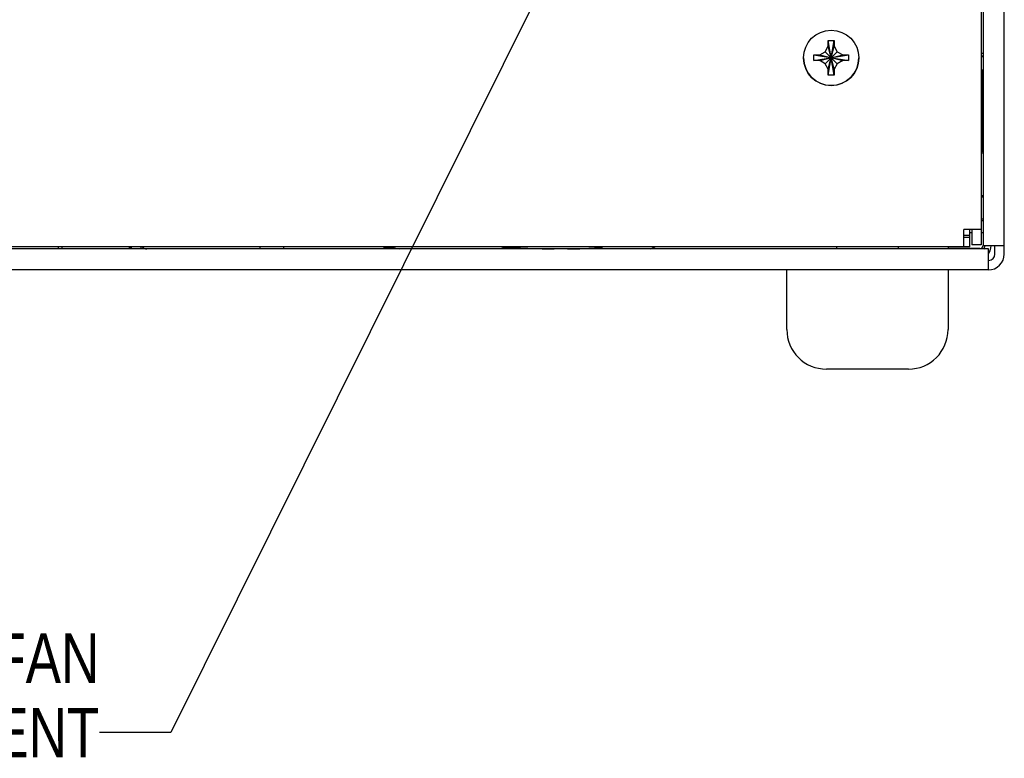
# Model space of a CAD drawing. Header units: inches. Extents: x 0 to 34, y 0 to 22.
# Tile 160 of 164: x 28.5 to 31, y 8.5 to 10.3. Entities that reach past the tile are written whole.
import ezdxf

# ---------------------------------------------------------------- set-up
doc = ezdxf.new("R2010")
doc.units = ezdxf.units.IN
doc.header["$LTSCALE"] = 1.87
doc.header["$MEASUREMENT"] = 0
doc.layers.get('0').update_dxf_attribs({"linetype": 'CONTINUOUS'})
doc.layers.add('3_ALL_AXES', color=7, linetype='CONTINUOUS')
doc.layers.add('DETAIL', color=7, linetype='CONTINUOUS')
doc.styles.get("Standard").update_dxf_attribs({"font": 'txt', "width": 0.8})
doc.dimstyles.get("Standard").update_dxf_attribs({"dimtxt": 0.125, "dimasz": 0.18, "dimexe": 0.18, "dimexo": 0.0625, "dimgap": 0.09, "dimtad": 0, "dimtih": 1, "dimtoh": 1, "dimdec": 3, "dimzin": 4, "dimdsep": 46, "dimtxsty": 'STANDARD', "dimblk": '_FILLED', "dimblk1": '_FILLED', "dimblk2": '_FILLED', "dimcen": 0.09, "dimadec": 0, "dimazin": 0, "dimtol": 1, "dimtp": 0.01, "dimtm": 0.01, "dimtfac": 1, "dimtdec": 3, "dimtofl": 0, "dimtmove": 0, "dimatfit": 3, "dimldrblk": '_FILLED', "dimfxl": 1, "dimtolj": 1, "dimtzin": 4, "dimarcsym": 0})

# ---------------------------------------------------------------- blocks, each defined once
blk = doc.blocks.new('_FILLED')
at = {"color": 0, "linetype": 'BYBLOCK'}
blk.add_solid([(0, 0), (-1, 0.174), (-1, -0.174)], dxfattribs=at)

msp = doc.modelspace()

# ---------------------------------------------------------------- linework, layer by layer
at = {"color": 3, "linetype": 'CONTINUOUS'}
for p, q in [((30.9581, 9.7545), (30.9581, 13.159)), ((30.9051, 11.4495), (30.9051, 9.775)), ((30.8761, 9.8165), (30.8761, 9.7775)), ((30.8711, 9.8015), (30.8561, 9.8015)), ((30.8711, 9.7965), (30.8561, 9.7965)), ((30.8711, 9.7965), (30.8711, 9.8015)), ((30.9181, 9.7675), (25.9381, 9.7675)), ((28.7549, 9.7675), (28.7549, 9.7725)), ((28.7572, 9.7675), (28.7572, 9.7725)), ((30.9581, 9.775), (30.9051, 9.775)), ((30.9181, 9.7145), (30.9181, 9.7675)), ((30.9181, 9.7145), (25.9381, 9.7145))]:
    msp.add_line(p, q, dxfattribs=at)
at = {"color": 7, "linetype": 'CONTINUOUS'}
for p, q in [((30.9001, 13.136), (30.9001, 9.7775)), ((30.5064, 10.2647), (30.5143, 10.2785)), ((30.5143, 10.293), (30.5288, 10.293)), ((30.5288, 10.206), (30.5143, 10.293)), ((30.5143, 10.2785), (30.5143, 10.293)), ((30.5143, 10.206), (30.5288, 10.293)), ((30.5288, 10.2205), (30.5143, 10.2785)), ((30.5143, 10.2205), (30.5288, 10.2785)), ((30.5288, 10.293), (30.5288, 10.2785)), ((30.5288, 10.2785), (30.5368, 10.2647)), ((30.4781, 10.2422), (30.5651, 10.2567)), ((30.4781, 10.2567), (30.4926, 10.2567)), ((30.4781, 10.2567), (30.5651, 10.2422)), ((30.4781, 10.2422), (30.4781, 10.2567)), ((30.4926, 10.2567), (30.5064, 10.2647)), ((30.4926, 10.2422), (30.5506, 10.2567)), ((30.4926, 10.2567), (30.5506, 10.2422)), ((30.5064, 10.2647), (30.5368, 10.2343)), ((30.5064, 10.2343), (30.5368, 10.2647)), ((30.5368, 10.2647), (30.5506, 10.2567)), ((30.5506, 10.2567), (30.5651, 10.2567)), ((30.5651, 10.2567), (30.5651, 10.2422)), ((30.9001, 10.2612), (30.9051, 10.2612)), ((30.9001, 10.2547), (30.9051, 10.255)), ((30.4926, 10.2422), (30.4781, 10.2422)), ((30.5064, 10.2343), (30.4926, 10.2422)), ((30.5143, 10.2205), (30.5064, 10.2343)), ((30.5368, 10.2343), (30.5288, 10.2205)), ((30.5506, 10.2422), (30.5368, 10.2343)), ((30.5651, 10.2422), (30.5506, 10.2422)), ((30.5143, 10.206), (30.5143, 10.2205)), ((30.5288, 10.206), (30.5143, 10.206)), ((30.5288, 10.2205), (30.5288, 10.206)), ((30.9006, 10.2165), (30.903, 10.2141)), ((30.903, 10.2141), (30.9051, 10.2141)), ((30.903, 10.2141), (30.903, 10.0139)), ((30.9006, 10.0115), (30.903, 10.0139)), ((30.9051, 10.014), (30.903, 10.0139)), ((30.9001, 9.9017), (30.9035, 9.9017)), ((30.9006, 9.8986), (30.9051, 9.8986)), ((30.9035, 9.9017), (30.9035, 9.8986)), ((30.9051, 9.8422), (30.9001, 9.8422)), ((30.9044, 9.8385), (30.9001, 9.8385)), ((30.9001, 9.8165), (30.8561, 9.8165)), ((30.8561, 9.7725), (30.8561, 9.8165)), ((30.8711, 9.8015), (30.8711, 9.8165)), ((30.8761, 9.8085), (30.8711, 9.8085)), ((30.9044, 9.8085), (30.9001, 9.8085)), ((30.8711, 9.7725), (30.8711, 9.7965)), ((30.8711, 9.7725), (25.9851, 9.7725)), ((28.5728, 9.7725), (28.5728, 9.7677)), ((28.5823, 9.7677), (28.5823, 9.7725)), ((28.7522, 9.7677), (28.7522, 9.7725)), ((28.7812, 9.7725), (28.7812, 9.7675)), ((29.0811, 9.7725), (29.0811, 9.7675)), ((29.1411, 9.7725), (29.1411, 9.7675)), ((30.5353, 9.7725), (30.5353, 9.7675)), ((30.6908, 9.7725), (30.6908, 9.7675)), ((30.8171, 9.7689), (30.8171, 9.7725)), ((30.8968, 9.7685), (30.8171, 9.7685)), ((30.9001, 9.7775), (30.8761, 9.7775)), ((30.9081, 9.775), (30.9081, 9.7722)), ((30.9341, 9.7545), (30.9341, 9.775))]:
    msp.add_line(p, q, dxfattribs=at)
msp.add_circle((30.5216, 10.2492), 0.0698, dxfattribs=at)
for centre, radius, start, end in [((30.5216, 10.2495), 0.0698, 180, 360), ((28.7962, 9.7827), 0.015, 223.3844, 270), ((30.9181, 9.7545), 0.016, 274.9978, 360)]:
    msp.add_arc(centre, radius, start, end, dxfattribs=at)
at = {"color": 2, "linetype": 'CONTINUOUS'}
for centre, radius, start, end in [((29.9031, 12.3478), 2.6227, 259.2704, 259.6908), ((29.9418, 10.0604), 0.3182, 292.9986, 295.1996)]:
    msp.add_arc(centre, radius, start, end, dxfattribs=at)
at = {"color": 3, "linetype": 'CONTINUOUS'}
msp.add_arc((30.9181, 9.7545), 0.04, 270, 360, dxfattribs=at)
at = {"color": 7, "linetype": 'CONTINUOUS'}
for centre, major_axis, ratio, start_param, end_param in [((30.8943, 10.2524), (0.01, 0), 0.017455, 5.348231, 6.265732), ((30.8943, 10.2178), (0.01, 0), 0.017455, 0.017453, 0.942226), ((30.8943, 10.0102), (0.01, 0), 0.017455, -0.942226, -0.017453), ((30.8943, 9.9024), (0.01, 0), 0.017455, -0.863264, -0.017453), ((30.9006, 9.7722), (0.0053, -0.0053), 0.999695, 0.077017, 0.785246), ((30.8926, 9.7757), (-0.023, 0.023), 0.999695, -3.003294, -2.748988), ((30.8921, 9.7762), (0.023, -0.023), 0.999695, 6.450997, 7.030545)]:
    msp.add_ellipse(centre, major_axis=major_axis, ratio=ratio, start_param=start_param, end_param=end_param, dxfattribs=at)
at = {"color": 1, "linetype": 'CONTINUOUS'}
msp.add_open_spline([(29.393, 9.7724), (29.3953, 9.7719), (29.4001, 9.7709), (29.4077, 9.7701), (29.4148, 9.7706), (29.4197, 9.7721), (29.4205, 9.7725)], degree=3, knots=[0, 0, 0, 0, 0.289985, 0.610215, 0.930445, 1, 1, 1, 1], dxfattribs=at)
at = {"color": 2, "linetype": 'CONTINUOUS'}
for points, knots in [([(29.6903, 9.7725), (29.6942, 9.7722), (29.7223, 9.7706), (29.7669, 9.7687), (29.8073, 9.7677), (29.8233, 9.7675)], [0, 0, 0, 0, 0.091009, 0.638013, 1, 1, 1, 1]), ([(29.857, 9.7674), (29.8777, 9.7676), (29.9075, 9.7687), (29.9361, 9.7714), (29.9449, 9.7724)], [0, 0, 0, 0, 0.685278, 1, 1, 1, 1])]:
    msp.add_open_spline(points, degree=3, knots=knots, dxfattribs=at)
at = {"color": 7, "linetype": 'CONTINUOUS'}
msp.add_open_spline([(30.8968, 9.7685), (30.8977, 9.7685), (30.8995, 9.7689), (30.9019, 9.7704), (30.9036, 9.7726), (30.9041, 9.7744), (30.9042, 9.7752)], degree=3, knots=[0, 0, 0, 0, 0.252293, 0.503505, 0.752349, 1, 1, 1, 1], dxfattribs=at)
at = {"layer": '3_ALL_AXES', "color": 7, "linetype": 'CONTINUOUS'}
for p, q in [((30.4098, 9.5645), (30.4098, 9.7145)), ((30.8163, 9.7145), (30.8163, 9.5645)), ((30.7163, 9.4645), (30.5098, 9.4645))]:
    msp.add_line(p, q, dxfattribs=at)
for centre, start, end in [((30.5098, 9.5645), 180, 270), ((30.7163, 9.5645), 270, 360)]:
    msp.add_arc(centre, 0.1, start, end, dxfattribs=at)

# ---------------------------------------------------------------- texts
at = {"layer": 'DETAIL', "color": 2, "linetype": 'CONTINUOUS', "insert": (28.6764, 8.7981), "char_height": 0.125, "width": 1.6, "attachment_point": 3, "line_spacing_factor": 0.9}
msp.add_mtext('POWER SUPPLY FAN\\PEXHAUST VENT', dxfattribs=at)

# ---------------------------------------------------------------- leaders
at = {"layer": 'DETAIL', "color": 2, "linetype": 'CONTINUOUS'}
msp.add_leader([(29.9572, 10.7609), (28.8564, 8.5481), (28.6764, 8.5481)], dimstyle='STANDARD', override={"dimtad": 0, "dimldrblk": 'DOT'}, dxfattribs=at)

doc.saveas('drawing.dxf')
